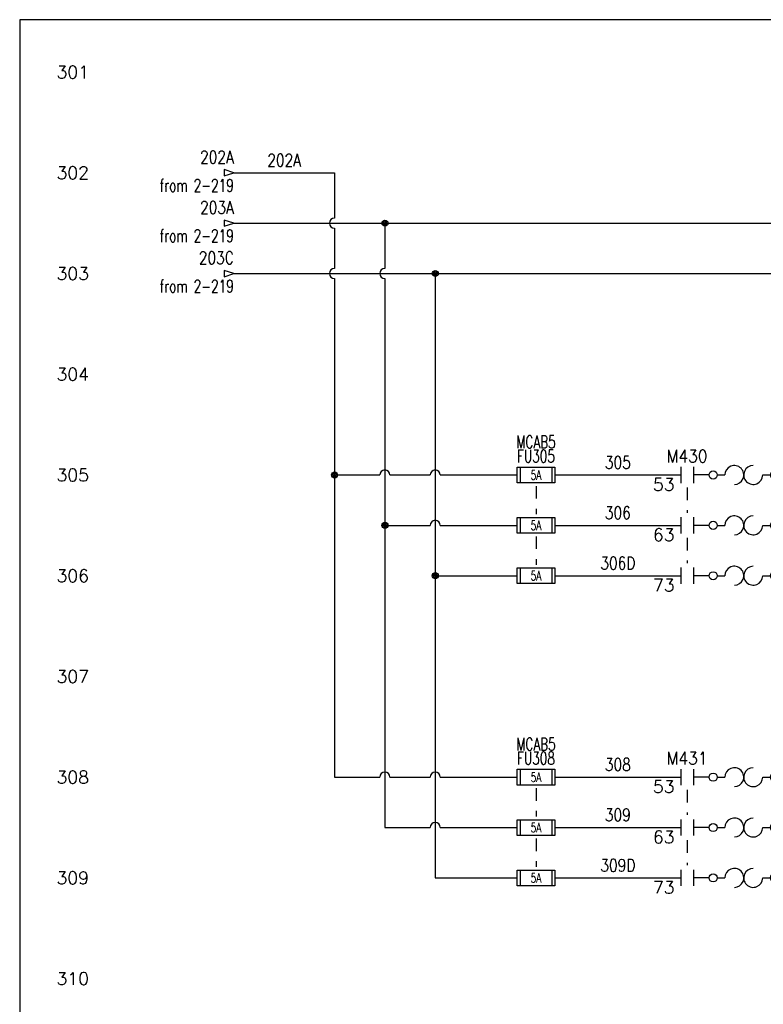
# Model space of a CAD drawing. Header units: inches. Extents: x 0 to 30, y 0 to 19.
# Tile 2 of 5: x 0 to 7.4, y 9.2 to 19. Entities that reach past the tile are written whole.
import ezdxf
from ezdxf.enums import TextEntityAlignment as Align

# ---------------------------------------------------------------- set-up
doc = ezdxf.new("R2010")
doc.units = ezdxf.units.IN
doc.header["$MEASUREMENT"] = 0
doc.linetypes.add('HIDDEN2', pattern=[0.1875, 0.125, -0.0625])
doc.layers.add('BLK_10AWG', color=252, linetype='Continuous', lineweight=30)
for name, color, linetype in [('BLK_14AWG', 252, 'Continuous'), ('LINK', 9, 'HIDDEN2'), ('LOC', 140, 'Continuous'), ('MISC', 30, 'Continuous'), ('SYMS', 7, 'Continuous'), ('TAGS', 30, 'Continuous'), ('TERMS', 6, 'Continuous'), ('WIRENO', 3, 'Continuous'), ('WIREREF_DEST', 62, 'Continuous'), ('XREF', 7, 'Continuous')]:
    doc.layers.add(name, color=color, linetype=linetype)
doc.layers.add('Viewports', color=3, linetype='Continuous', plot=False)
doc.styles.add('WD', font='romans.shx')

# ---------------------------------------------------------------- blocks, each defined once
blk = doc.blocks.new('WD_MLRH')
at = {"style": 'WD'}
blk.add_attdef('RUNGFIRST', text='', height=0.125, dxfattribs=at).set_placement((-0.25, 0), align=Align.MIDDLE_RIGHT)
at = {"style": 'WD', "flags": 1}
for tag, p in [('RUNGHORV', (-0.25, -0.1267)), ('RUNGDIST', (-0.25, -0.2)), ('RUNGINC', (-0.25, -0.1625)), ('WIREMODE', (-0.25, -0.281)), ('RUNGCNT', (-0.25, -0.2375)), ('WIRE-START', (-0.25, -0.356)), ('WIRE-GSUF', (-0.25, -0.3964)), ('WIREFMT', (-0.25, -0.3214)), ('PH3SPACE', (-0.25, -0.4369))]:
    blk.add_attdef(tag, text='', height=0.025, dxfattribs=at).set_placement(p, align=Align.RIGHT)
blk = doc.blocks.new('WDDOT')
for radius in [0.03, 0.0187, 0.00929]:
    blk.add_circle((0, 0), radius)
blk = doc.blocks.new('HA1D3')
blk.add_lwpolyline([(-0.0938, 0), (-0.0938, -0.0312), (0, 0), (-0.0938, 0.0312), (-0.0938, 0)])
at = {"style": 'WD', "width": 0.8, "flags": 8}
blk.add_attdef('WIRENO', text='', height=0.125, dxfattribs=at).set_placement((0, 0.0938), align=Align.RIGHT)
at = {"style": 'WD', "flags": 1}
blk.add_attdef('SIGCODE', text='', height=0.01, dxfattribs=at).set_placement((-0.0195, 0.0466), align=Align.RIGHT)
blk.add_attdef('X1TERM01', (0, 0), '', height=0.01, dxfattribs=at)
at = {"style": 'WD', "width": 0.7}
for tag, p in [('XREF', (0, -0.1875)), ('DESC1', (0, -0.375))]:
    blk.add_attdef(tag, text='', height=0.125, dxfattribs=at).set_placement(p, align=Align.RIGHT)
blk = doc.blocks.new('WD_WNH')
at = {"linetype": 'Continuous', "style": 'WD', "width": 0.8}
blk.add_attdef('WIRENO', text='', height=0.125, dxfattribs=at).set_placement((0, 0.0625), align=Align.CENTER)
at = {"style": 'WD', "flags": 1}
for tag, p in [('W01USER', (0, 0.0781)), ('W02USER', (0, 0.0703)), ('W03USER', (0, 0.0625)), ('W04USER', (0, 0.0547)), ('W05USER', (0, 0.0469)), ('W06USER', (0, 0.0391)), ('W07USER', (0, 0.0312)), ('W08USER', (0, 0.0234)), ('W09USER', (0, 0.0156)), ('W10USER', (0, 0.0078))]:
    blk.add_attdef(tag, text='', height=0.005, dxfattribs=at).set_placement(p, align=Align.CENTER)
blk = doc.blocks.new('HFU1')
for p, q in [((-0.1875, -0.0781), (-0.1875, 0.0781)), ((-0.1875, 0.0781), (0.1875, 0.0781)), ((-0.1562, 0.0781), (-0.1562, -0.0781)), ((0.1562, 0.0781), (0.1562, -0.0781)), ((0.1875, 0.0781), (0.1875, -0.0781)), ((0.1875, -0.0781), (-0.1875, -0.0781))]:
    blk.add_line(p, q)
at = {"style": 'WD', "width": 0.7}
for tag, p in [('INST', (0, 0.4219)), ('LOC', (0, 0.2656)), ('TAG1', (0, 0.125))]:
    blk.add_attdef(tag, text='', height=0.125, dxfattribs=at).set_placement(p, align=Align.CENTER)
at = {"linetype": 'Continuous', "style": 'WD', "flags": 9}
for tag, p in [('ASSYCODE', (0.1569, 0.2509)), ('CAT', (0.1564, 0.1022)), ('MFG', (0.1564, 0.0827))]:
    blk.add_attdef(tag, text='', height=0.01, dxfattribs=at).set_placement(p, align=Align.CENTER)
at = {"style": 'WD'}
for tag, p in [('X2LINK', (0, 0.1094)), ('X8LINK', (0, -0.1094))]:
    blk.add_attdef(tag, p, '', height=0.01, dxfattribs=at)
for tag, p, height, flags in [('FAMILY', (0.1292, 0.1076), 0.01, 9), ('X4TERM01', (-0.1875, 0), 0.0109, 1), ('X1TERM02', (0.1875, 0), 0.0109, 1)]:
    blk.add_attdef(tag, p, '', height=height, dxfattribs=dict(at, flags=flags))
at = {"style": 'WD', "width": 0.7}
blk.add_attdef('RATING1', text='', height=0.0938, dxfattribs=at).set_placement((0, 0), align=Align.MIDDLE_CENTER)
at = {"linetype": 'Continuous', "style": 'WD', "width": 0.7, "flags": 8}
blk.add_attdef('TERM01', text='', height=0.1, dxfattribs=at).set_placement((-0.25, -0.0158), align=Align.TOP_RIGHT)
blk.add_attdef('TERM02', text='', height=0.1, dxfattribs=at).set_placement((0.25, -0.0158), align=Align.TOP_LEFT)
at = {"style": 'WD', "width": 0.7}
for tag, p in [('DESC1', (0.0469, -0.2344)), ('DESC2', (0.0469, -0.3906)), ('DESC3', (0.0469, -0.5469))]:
    blk.add_attdef(tag, text='', height=0.125, dxfattribs=at).set_placement(p, align=Align.MIDDLE_LEFT)
blk = doc.blocks.new('HFU2')
for p, q in [((-0.1875, -0.0781), (-0.1875, 0.0781)), ((-0.1875, 0.0781), (0.1875, 0.0781)), ((-0.1562, 0.0781), (-0.1562, -0.0781)), ((0.1562, 0.0781), (0.1562, -0.0781)), ((0.1875, 0.0781), (0.1875, -0.0781)), ((0.1875, -0.0781), (-0.1875, -0.0781))]:
    blk.add_line(p, q)
at = {"style": 'WD', "width": 0.7}
for tag, p in [('INST', (0, 0.4375)), ('LOC', (0, 0.2812)), ('TAG2', (0, 0.125))]:
    blk.add_attdef(tag, text='', height=0.125, dxfattribs=at).set_placement(p, align=Align.CENTER)
at = {"linetype": 'Continuous', "style": 'WD', "flags": 9}
for tag, p in [('FAMILY', (0.1569, 0.2509)), ('ASSYCODE', (0.1881, 0.2352)), ('CAT', (0.1564, 0.1022)), ('MFG', (0.1564, 0.0827))]:
    blk.add_attdef(tag, text='', height=0.01, dxfattribs=at).set_placement(p, align=Align.CENTER)
at = {"style": 'WD'}
for tag, p in [('X2LINK', (0, 0.1094)), ('X8LINK', (0, -0.1094))]:
    blk.add_attdef(tag, p, '', height=0.01, dxfattribs=at)
at = {"style": 'WD', "flags": 1}
for tag, p in [('X4TERM01', (-0.1875, 0)), ('X1TERM02', (0.1875, 0))]:
    blk.add_attdef(tag, p, '', height=0.01, dxfattribs=at)
at = {"style": 'WD', "width": 0.7}
blk.add_attdef('RATING1', text='', height=0.0938, dxfattribs=at).set_placement((0, 0), align=Align.MIDDLE_CENTER)
at = {"linetype": 'Continuous', "style": 'WD', "width": 0.7, "flags": 8}
blk.add_attdef('TERM01', text='', height=0.1, dxfattribs=at).set_placement((-0.25, -0.0158), align=Align.TOP_RIGHT)
blk.add_attdef('TERM02', text='', height=0.1, dxfattribs=at).set_placement((0.25, -0.0158), align=Align.TOP_LEFT)
at = {"style": 'WD', "width": 0.7}
for tag, p in [('DESC1', (0.0396, -0.2431)), ('DESC2', (0.0469, -0.4062)), ('DESC3', (0.0469, -0.5781))]:
    blk.add_attdef(tag, text='', height=0.125, dxfattribs=at).set_placement(p, align=Align.MIDDLE_LEFT)
blk = doc.blocks.new('HMS21OL')
at = {"linetype": 'Continuous'}
for p, q in [((-0.0625, 0.08), (-0.0625, -0.08)), ((0.0625, 0.08), (0.0625, -0.08))]:
    blk.add_line(p, q, dxfattribs=at)
for p, q in [((0.2188, 0), (0.0625, 0)), ((0.2988, 0), (0.375, 0)), ((0.75, 0), (0.8262, 0))]:
    blk.add_line(p, q)
for centre in [(0.2587, 0), (0.8662, 0)]:
    blk.add_circle(centre, 0.04, dxfattribs=at)
for centre, start, end in [((0.4688, 0), 270.00101, 180.00201), ((0.6562, 0), 90, 0.00104)]:
    blk.add_arc(centre, 0.0938, start, end)
at = {"style": 'WD'}
for tag, width, p in [('INST', 0.7, (0, 0.4508)), ('LOC', 0.7, (0, 0.2812)), ('TAG2', 0.9, (0, 0.125)), ('XREF', 0.7, (0, -0.2975)), ('DESC1', 0.7, (0, -0.4538)), ('DESC2', 0.7, (0, -0.61)), ('DESC3', 0.7, (0, -0.7662))]:
    blk.add_attdef(tag, text='', height=0.125, dxfattribs=dict(at, width=width)).set_placement(p, align=Align.CENTER)
for tag, p in [('X2LINK', (0, 0.125)), ('X8LINK', (0, -0.125))]:
    blk.add_attdef(tag, p, '', height=0.01, dxfattribs=at)
for tag, p, height, flags in [('X4TERM01', (-0.0625, 0), 0.0125, 1), ('CONTACT', (0.0973, 0.0363), 0.01, 1), ('FAMILY', (0.0973, 0.0529), 0.01, 9), ('X1TERM02', (0.9062, 0), 0.0125, 1)]:
    blk.add_attdef(tag, p, '', height=height, dxfattribs=dict(at, flags=flags))
at = {"linetype": 'Continuous', "style": 'WD', "flags": 8}
blk.add_attdef('TERM01', text='', height=0.125, dxfattribs=at).set_placement((-0.125, -0.0314), align=Align.TOP_RIGHT)
blk.add_attdef('TERM02', text='', height=0.125, dxfattribs=at).set_placement((0.9688, -0.0314), align=Align.TOP_LEFT)

msp = doc.modelspace()

# ---------------------------------------------------------------- linework, layer by layer
at = {"layer": 'BLK_10AWG'}
for p, q in [((2.125, 17.5), (3.125, 17.5)), ((3.125, 17.5), (3.125, 17.05)), ((2.125, 17), (19.375, 17)), ((3.125, 16.95), (3.125, 16.55)), ((3.625, 17), (3.625, 16.55)), ((2.125, 16.5), (20.375, 16.5)), ((3.125, 16.45), (3.125, 11.5)), ((3.625, 16.45), (3.625, 11)), ((4.125, 16.5), (4.125, 10.5)), ((3.125, 14.5), (3.575, 14.5)), ((3.675, 14.5), (4.075, 14.5)), ((4.175, 14.5), (4.9375, 14.5)), ((3.625, 14), (4.075, 14)), ((4.175, 14), (4.9375, 14)), ((4.125, 13.5), (4.9375, 13.5)), ((3.125, 11.5), (3.575, 11.5)), ((3.675, 11.5), (4.075, 11.5)), ((4.175, 11.5), (4.9375, 11.5)), ((3.625, 11), (4.075, 11)), ((4.175, 11), (4.9375, 11)), ((4.125, 10.5), (4.9375, 10.5))]:
    msp.add_line(p, q, dxfattribs=at)
for centre, start, end in [((3.125, 17), 90, 270), ((3.125, 16.5), 90, 270), ((3.625, 16.5), 90, 270), ((3.625, 14.5), 0, 180), ((4.125, 14.5), 0, 180), ((4.125, 14), 0, 180), ((3.625, 11.5), 0, 180), ((4.125, 11.5), 0, 180), ((4.125, 11), 0, 180)]:
    msp.add_arc(centre, 0.05, start, end, dxfattribs=at)
at = {"layer": 'BLK_14AWG'}
for p, q in [((5.3125, 14.5), (6.5625, 14.5)), ((5.3125, 14), (6.5625, 14)), ((5.3125, 13.5), (6.5625, 13.5)), ((5.3125, 11.5), (6.5625, 11.5)), ((5.3125, 11), (6.5625, 11)), ((5.3125, 10.5), (6.5625, 10.5))]:
    msp.add_line(p, q, dxfattribs=at)
at = {"layer": 'LINK'}
for points in [[(5.125, 14.3906), (5.125, 14.1094)], [(6.625, 14.375), (6.625, 14.125)], [(5.125, 13.8906), (5.125, 13.6094)], [(6.625, 13.875), (6.625, 13.625)], [(5.125, 11.3906), (5.125, 11.1094)], [(6.625, 11.375), (6.625, 11.125)], [(5.125, 10.8906), (5.125, 10.6094)], [(6.625, 10.875), (6.625, 10.625)]]:
    msp.add_lwpolyline(points, dxfattribs=at)
at = {"layer": 'Viewports'}
msp.add_lwpolyline([(0, 0), (30, 0), (30, 19.02), (0, 19.02)], close=True, dxfattribs=at)

# ---------------------------------------------------------------- block references
at = {"layer": 'SYMS'}
ref = msp.add_blockref('WD_MLRH', (0.9375, 18.5), dxfattribs=at)
ref.add_attrib('RUNGFIRST', '301', dxfattribs={"layer": 'MISC', "height": 0.125, "style": 'WD'}).set_placement((0.6875, 18.5), align=Align.MIDDLE_RIGHT)
ref = msp.add_blockref('HA1D3', (2.125, 17.5), dxfattribs=at)
ref.add_attrib('WIRENO', '202A', dxfattribs={"layer": 'WIREREF_DEST', "height": 0.125, "style": 'WD', "width": 0.8, "flags": 8}).set_placement((2.125, 17.5938), align=Align.RIGHT)
ref.add_attrib('XREF', 'from 2-219', dxfattribs={"layer": 'XREF', "height": 0.125, "style": 'WD', "width": 0.7}).set_placement((2.125, 17.3125), align=Align.RIGHT)
ref = msp.add_blockref('HA1D3', (2.125, 17), dxfattribs=at)
ref.add_attrib('WIRENO', '203A', dxfattribs={"layer": 'WIREREF_DEST', "height": 0.125, "style": 'WD', "width": 0.8, "flags": 8}).set_placement((2.125, 17.0938), align=Align.RIGHT)
ref.add_attrib('XREF', 'from 2-219', dxfattribs={"layer": 'XREF', "height": 0.125, "style": 'WD', "width": 0.7}).set_placement((2.125, 16.8125), align=Align.RIGHT)
for p in [(3.625, 17), (4.125, 16.5), (3.125, 14.5), (3.625, 14), (4.125, 13.5)]:
    msp.add_blockref('WDDOT', p, dxfattribs=at)
ref = msp.add_blockref('HA1D3', (2.125, 16.5), dxfattribs=at)
ref.add_attrib('WIRENO', '203C', dxfattribs={"layer": 'WIREREF_DEST', "height": 0.125, "style": 'WD', "width": 0.8, "flags": 8}).set_placement((2.125, 16.5938), align=Align.RIGHT)
ref.add_attrib('XREF', 'from 2-219', dxfattribs={"layer": 'XREF', "height": 0.125, "style": 'WD', "width": 0.7}).set_placement((2.125, 16.3125), align=Align.RIGHT)
ref = msp.add_blockref('HFU1', (5.125, 14.5), dxfattribs=at)
ref.add_attrib('RATING1', '5A', dxfattribs={"layer": 'MISC', "height": 0.09375, "style": 'WD', "width": 0.7}).set_placement((5.125, 14.5), align=Align.MIDDLE_CENTER)
ref.add_attrib('LOC', 'MCAB5', dxfattribs={"layer": 'LOC', "height": 0.125, "style": 'WD', "width": 0.7}).set_placement((5.125, 14.7656), align=Align.CENTER)
ref.add_attrib('TAG1', 'FU305', dxfattribs={"layer": 'TAGS', "height": 0.125, "style": 'WD', "width": 0.7}).set_placement((5.125, 14.625), align=Align.CENTER)
ref = msp.add_blockref('HMS21OL', (6.625, 14.5), dxfattribs=at)
ref.add_attrib('TERM02', '54', dxfattribs={"layer": 'TERMS', "linetype": 'Continuous', "height": 0.125, "style": 'WD', "flags": 8}).set_placement((7.5938, 14.4686), align=Align.TOP_LEFT)
ref.add_attrib('TERM01', '53', dxfattribs={"layer": 'TERMS', "linetype": 'Continuous', "height": 0.125, "style": 'WD', "flags": 8}).set_placement((6.5, 14.4686), align=Align.TOP_RIGHT)
ref.add_attrib('TAG2', 'M430', dxfattribs={"layer": 'TAGS', "height": 0.125, "style": 'WD', "width": 0.9}).set_placement((6.625, 14.625), align=Align.CENTER)
ref = msp.add_blockref('HFU2', (5.125, 14), dxfattribs=at)
ref.add_attrib('RATING1', '5A', dxfattribs={"layer": 'MISC', "height": 0.09375, "style": 'WD', "width": 0.7}).set_placement((5.125, 14), align=Align.MIDDLE_CENTER)
ref = msp.add_blockref('HMS21OL', (6.625, 14), dxfattribs=at)
ref.add_attrib('TERM02', '64', dxfattribs={"layer": 'TERMS', "linetype": 'Continuous', "height": 0.125, "style": 'WD', "flags": 8}).set_placement((7.5938, 13.9686), align=Align.TOP_LEFT)
ref.add_attrib('TERM01', '63', dxfattribs={"layer": 'TERMS', "linetype": 'Continuous', "height": 0.125, "style": 'WD', "flags": 8}).set_placement((6.5, 13.9686), align=Align.TOP_RIGHT)
ref = msp.add_blockref('HMS21OL', (6.625, 13.5), dxfattribs=at)
ref.add_attrib('TERM02', '74', dxfattribs={"layer": 'TERMS', "linetype": 'Continuous', "height": 0.125, "style": 'WD', "flags": 8}).set_placement((7.5938, 13.4686), align=Align.TOP_LEFT)
ref.add_attrib('TERM01', '73', dxfattribs={"layer": 'TERMS', "linetype": 'Continuous', "height": 0.125, "style": 'WD', "flags": 8}).set_placement((6.5, 13.4686), align=Align.TOP_RIGHT)
ref = msp.add_blockref('HFU2', (5.125, 13.5), dxfattribs=at)
ref.add_attrib('RATING1', '5A', dxfattribs={"layer": 'MISC', "height": 0.09375, "style": 'WD', "width": 0.7}).set_placement((5.125, 13.5), align=Align.MIDDLE_CENTER)
ref = msp.add_blockref('HFU1', (5.125, 11.5), dxfattribs=at)
ref.add_attrib('RATING1', '5A', dxfattribs={"layer": 'MISC', "height": 0.09375, "style": 'WD', "width": 0.7}).set_placement((5.125, 11.5), align=Align.MIDDLE_CENTER)
ref.add_attrib('LOC', 'MCAB5', dxfattribs={"layer": 'LOC', "height": 0.125, "style": 'WD', "width": 0.7}).set_placement((5.125, 11.7656), align=Align.CENTER)
ref.add_attrib('TAG1', 'FU308', dxfattribs={"layer": 'TAGS', "height": 0.125, "style": 'WD', "width": 0.7}).set_placement((5.125, 11.625), align=Align.CENTER)
ref = msp.add_blockref('HMS21OL', (6.625, 11.5), dxfattribs=at)
ref.add_attrib('TERM02', '54', dxfattribs={"layer": 'TERMS', "linetype": 'Continuous', "height": 0.125, "style": 'WD', "flags": 8}).set_placement((7.5938, 11.4686), align=Align.TOP_LEFT)
ref.add_attrib('TERM01', '53', dxfattribs={"layer": 'TERMS', "linetype": 'Continuous', "height": 0.125, "style": 'WD', "flags": 8}).set_placement((6.5, 11.4686), align=Align.TOP_RIGHT)
ref.add_attrib('TAG2', 'M431', dxfattribs={"layer": 'TAGS', "height": 0.125, "style": 'WD', "width": 0.9}).set_placement((6.625, 11.625), align=Align.CENTER)
ref = msp.add_blockref('HFU2', (5.125, 11), dxfattribs=at)
ref.add_attrib('RATING1', '5A', dxfattribs={"layer": 'MISC', "height": 0.09375, "style": 'WD', "width": 0.7}).set_placement((5.125, 11), align=Align.MIDDLE_CENTER)
ref = msp.add_blockref('HMS21OL', (6.625, 11), dxfattribs=at)
ref.add_attrib('TERM02', '64', dxfattribs={"layer": 'TERMS', "linetype": 'Continuous', "height": 0.125, "style": 'WD', "flags": 8}).set_placement((7.5938, 10.9686), align=Align.TOP_LEFT)
ref.add_attrib('TERM01', '63', dxfattribs={"layer": 'TERMS', "linetype": 'Continuous', "height": 0.125, "style": 'WD', "flags": 8}).set_placement((6.5, 10.9686), align=Align.TOP_RIGHT)
ref = msp.add_blockref('HFU2', (5.125, 10.5), dxfattribs=at)
ref.add_attrib('RATING1', '5A', dxfattribs={"layer": 'MISC', "height": 0.09375, "style": 'WD', "width": 0.7}).set_placement((5.125, 10.5), align=Align.MIDDLE_CENTER)
ref = msp.add_blockref('HMS21OL', (6.625, 10.5), dxfattribs=at)
ref.add_attrib('TERM02', '74', dxfattribs={"layer": 'TERMS', "linetype": 'Continuous', "height": 0.125, "style": 'WD', "flags": 8}).set_placement((7.5938, 10.4686), align=Align.TOP_LEFT)
ref.add_attrib('TERM01', '73', dxfattribs={"layer": 'TERMS', "linetype": 'Continuous', "height": 0.125, "style": 'WD', "flags": 8}).set_placement((6.5, 10.4686), align=Align.TOP_RIGHT)
at = {"layer": 'WIRENO'}
ref = msp.add_blockref('WD_WNH', (2.625, 17.5), dxfattribs=at)
ref.add_attrib('WIRENO', '202A', dxfattribs={"linetype": 'Continuous', "height": 0.125, "style": 'WD', "width": 0.8}).set_placement((2.625, 17.5625), align=Align.CENTER)
ref = msp.add_blockref('WD_WNH', (5.9375, 14.5), dxfattribs=at)
ref.add_attrib('WIRENO', '305', dxfattribs={"linetype": 'Continuous', "height": 0.125, "style": 'WD', "width": 0.8}).set_placement((5.9375, 14.5625), align=Align.CENTER)
ref = msp.add_blockref('WD_WNH', (5.9375, 14), dxfattribs=at)
ref.add_attrib('WIRENO', '306', dxfattribs={"linetype": 'Continuous', "height": 0.125, "style": 'WD', "width": 0.8}).set_placement((5.9375, 14.0625), align=Align.CENTER)
ref = msp.add_blockref('WD_WNH', (5.9375, 13.5), dxfattribs=at)
ref.add_attrib('WIRENO', '306D', dxfattribs={"linetype": 'Continuous', "height": 0.125, "style": 'WD', "width": 0.8}).set_placement((5.9375, 13.5625), align=Align.CENTER)
ref = msp.add_blockref('WD_WNH', (5.9375, 11.5), dxfattribs=at)
ref.add_attrib('WIRENO', '308', dxfattribs={"linetype": 'Continuous', "height": 0.125, "style": 'WD', "width": 0.8}).set_placement((5.9375, 11.5625), align=Align.CENTER)
ref = msp.add_blockref('WD_WNH', (5.9375, 11), dxfattribs=at)
ref.add_attrib('WIRENO', '309', dxfattribs={"linetype": 'Continuous', "height": 0.125, "style": 'WD', "width": 0.8}).set_placement((5.9375, 11.0625), align=Align.CENTER)
ref = msp.add_blockref('WD_WNH', (5.9375, 10.5), dxfattribs=at)
ref.add_attrib('WIRENO', '309D', dxfattribs={"linetype": 'Continuous', "height": 0.125, "style": 'WD', "width": 0.8}).set_placement((5.9375, 10.5625), align=Align.CENTER)

# ---------------------------------------------------------------- texts
at = {"layer": 'MISC', "style": 'WD'}
for s, p in [('302', (0.6875, 17.5)), ('303', (0.6875, 16.5)), ('304', (0.6875, 15.5)), ('305', (0.6875, 14.5)), ('306', (0.6875, 13.5)), ('307', (0.6875, 12.5)), ('308', (0.6875, 11.5)), ('309', (0.6875, 10.5)), ('310', (0.6875, 9.5))]:
    msp.add_text(s, height=0.125, dxfattribs=at).set_placement(p, align=Align.MIDDLE_RIGHT)

doc.saveas('drawing.dxf')
